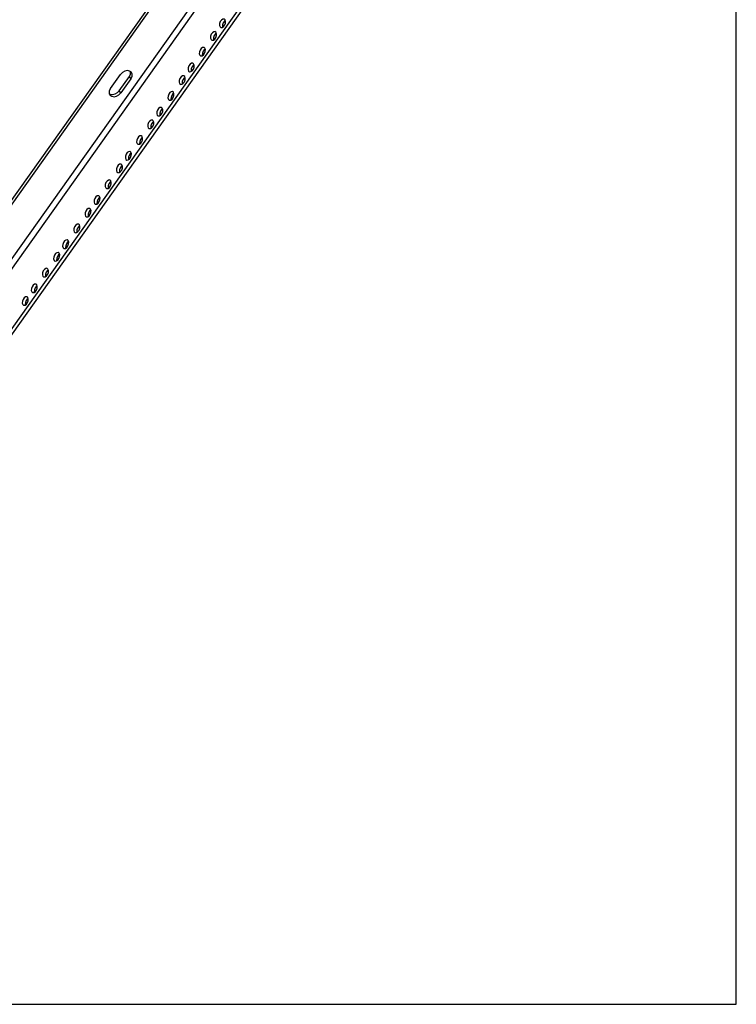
# Model space of a CAD drawing. Header units: inches. Extents: x 0 to 94.4, y 0 to 61.1.
# Tile 5 of 8: x 72.3 to 94.4, y 0 to 30.4. Entities that reach past the tile are written whole.
import ezdxf

# ---------------------------------------------------------------- set-up
doc = ezdxf.new("R2010")
doc.units = ezdxf.units.IN
doc.header["$LTSCALE"] = 5.194444
doc.header["$MEASUREMENT"] = 0
doc.layers.get('0').update_dxf_attribs({"linetype": 'CONTINUOUS'})

msp = doc.modelspace()

# ---------------------------------------------------------------- linework, layer by layer
at = {"color": 7, "linetype": 'CONTINUOUS'}
for p, q in [((94.4444, 0), (94.4444, 61.1111)), ((61.3625, 9.6685), (88.3671, 47.7185)), ((62.2158, 9.1879), (89.3645, 47.4409)), ((62.356, 9.0817), (89.5046, 47.3347)), ((63.0797, 8.24), (90.0871, 46.2939)), ((78.6451, 30.4427), (78.6203, 30.4631)), ((78.4894, 30.2233), (78.5142, 30.2029)), ((78.6021, 30.2338), (78.6368, 30.2826)), ((78.3251, 29.8434), (78.3597, 29.8922)), ((78.3681, 30.0524), (78.3433, 30.0728)), ((78.0218, 29.5645), (77.997, 29.5848)), ((78.2124, 29.833), (78.2372, 29.8126)), ((77.8661, 29.3451), (77.8909, 29.3247)), ((77.9788, 29.3555), (78.0134, 29.4043)), ((77.6755, 29.0765), (77.6507, 29.0969)), ((75.1023, 28.3126), (75.4142, 28.7521)), ((75.7377, 28.6196), (75.4258, 28.18)), ((75.7377, 28.6196), (75.6901, 28.6879)), ((75.776, 28.7596), (75.7551, 28.8108)), ((77.3985, 28.6862), (77.3737, 28.7066)), ((77.5198, 28.8572), (77.5446, 28.8368)), ((77.6325, 28.8676), (77.6672, 28.9164)), ((77.2428, 28.4668), (77.2676, 28.4464)), ((77.3555, 28.4773), (77.3901, 28.5261)), ((75.1023, 28.3126), (75.0683, 28.2422)), ((75.4258, 28.18), (75.3782, 28.2483)), ((77.0092, 27.9893), (77.0438, 28.0381)), ((77.0522, 28.1983), (77.0274, 28.2187)), ((76.7059, 27.7104), (76.6811, 27.7307)), ((76.8965, 27.9789), (76.9213, 27.9585)), ((76.5502, 27.491), (76.575, 27.4706)), ((76.6629, 27.5014), (76.6976, 27.5502)), ((76.2732, 27.1007), (76.298, 27.0803)), ((76.3859, 27.1111), (76.4205, 27.1599)), ((76.4289, 27.32), (76.4041, 27.3404)), ((76.0826, 26.8321), (76.0578, 26.8525)), ((75.9269, 26.6127), (75.9517, 26.5923)), ((76.0396, 26.6232), (76.0743, 26.672)), ((75.6933, 26.1352), (75.728, 26.1841)), ((75.7363, 26.3442), (75.7115, 26.3646)), ((75.4593, 25.9538), (75.4345, 25.9742)), ((75.5807, 26.1248), (75.6054, 26.1044)), ((75.3036, 25.7345), (75.3284, 25.7141)), ((75.4163, 25.7449), (75.4509, 25.7937)), ((75.07, 25.257), (75.1047, 25.3058)), ((75.113, 25.4659), (75.0882, 25.4863)), ((74.7667, 24.978), (74.742, 24.9984)), ((74.9573, 25.2466), (74.9821, 25.2262)), ((74.6111, 24.7586), (74.6359, 24.7382)), ((74.7237, 24.7691), (74.7584, 24.8179)), ((74.334, 24.3683), (74.3588, 24.3479)), ((74.4467, 24.3787), (74.4813, 24.4275)), ((74.4897, 24.5877), (74.4649, 24.6081)), ((74.1434, 24.0997), (74.1186, 24.1201)), ((73.9877, 23.8804), (74.0125, 23.86)), ((74.1004, 23.8908), (74.1351, 23.9396)), ((73.7541, 23.4029), (73.7888, 23.4517)), ((73.7972, 23.6118), (73.7724, 23.6322)), ((73.5201, 23.2215), (73.4953, 23.2419)), ((73.6415, 23.3925), (73.6663, 23.3721)), ((73.3644, 23.0021), (73.3892, 22.9817)), ((73.4771, 23.0125), (73.5118, 23.0614)), ((73.1308, 22.5246), (73.1655, 22.5734)), ((73.1738, 22.7336), (73.149, 22.754)), ((72.8276, 22.2456), (72.8028, 22.266)), ((73.0182, 22.5142), (73.0429, 22.4938)), ((72.6719, 22.0263), (72.6967, 22.0059)), ((72.7845, 22.0367), (72.8192, 22.0855)), ((72.3948, 21.6359), (72.4196, 21.6155)), ((72.5075, 21.6464), (72.5422, 21.6952)), ((72.5505, 21.8553), (72.5257, 21.8757)), ((0, 0), (94.4444, 0))]:
    msp.add_line(p, q, dxfattribs=at)
at = {"color": 3, "linetype": 'CONTINUOUS'}
for p, q in [((61.3149, 9.7368), (88.3195, 47.7868)), ((63.1722, 8.2021), (90.1796, 46.256)), ((78.625, 30.3944), (78.5904, 30.3456)), ((78.6548, 30.4153), (78.625, 30.3944)), ((78.348, 30.004), (78.3133, 29.9552)), ((78.3777, 30.0249), (78.348, 30.004)), ((78.0314, 29.537), (78.0017, 29.5161)), ((78.0017, 29.5161), (77.967, 29.4673)), ((77.6554, 29.0282), (77.6208, 28.9794)), ((77.6852, 29.0491), (77.6554, 29.0282)), ((75.3782, 28.2483), (75.6901, 28.6879)), ((75.6901, 28.6879), (75.7242, 28.7582)), ((77.3784, 28.6379), (77.3437, 28.5891)), ((77.4081, 28.6588), (77.3784, 28.6379)), ((75.0673, 28.1644), (75.0954, 28.144)), ((75.0954, 28.144), (75.1665, 28.1316)), ((75.3196, 28.1881), (75.3782, 28.2483)), ((77.0321, 28.1499), (76.9974, 28.1011)), ((77.0619, 28.1708), (77.0321, 28.1499)), ((76.6858, 27.662), (76.6512, 27.6132)), ((76.7156, 27.6829), (76.6858, 27.662)), ((76.4088, 27.2717), (76.3741, 27.2229)), ((76.4385, 27.2926), (76.4088, 27.2717)), ((76.0923, 26.8047), (76.0625, 26.7838)), ((76.0625, 26.7838), (76.0278, 26.735)), ((75.7162, 26.2958), (75.6816, 26.247)), ((75.746, 26.3167), (75.7162, 26.2958)), ((75.4392, 25.9055), (75.4045, 25.8567)), ((75.4689, 25.9264), (75.4392, 25.9055)), ((75.0929, 25.4176), (75.0583, 25.3688)), ((75.1227, 25.4385), (75.0929, 25.4176)), ((74.7466, 24.9297), (74.712, 24.8809)), ((74.7764, 24.9506), (74.7466, 24.9297)), ((74.4696, 24.5393), (74.4349, 24.4905)), ((74.4993, 24.5602), (74.4696, 24.5393)), ((74.1233, 24.0514), (74.0887, 24.0026)), ((74.1531, 24.0723), (74.1233, 24.0514)), ((73.777, 23.5635), (73.7424, 23.5147)), ((73.8068, 23.5844), (73.777, 23.5635)), ((73.5, 23.1732), (73.4653, 23.1243)), ((73.5298, 23.194), (73.5, 23.1732)), ((73.1537, 22.6852), (73.1191, 22.6364)), ((73.1835, 22.7061), (73.1537, 22.6852)), ((72.8074, 22.1973), (72.7728, 22.1485)), ((72.8372, 22.2182), (72.8074, 22.1973)), ((72.5304, 21.807), (72.4958, 21.7582)), ((72.5602, 21.8279), (72.5304, 21.807))]:
    msp.add_line(p, q, dxfattribs=at)
at = {"color": 7, "linetype": 'CONTINUOUS'}
for points in [[(78.6203, 30.4631), (78.6142, 30.4652), (78.574, 30.4614), (78.5325, 30.4323), (78.4978, 30.3835), (78.4769, 30.3247), (78.4739, 30.2675), (78.4894, 30.2233)], [(78.5142, 30.2029), (78.5204, 30.2009), (78.5606, 30.2046), (78.6021, 30.2338)], [(78.6368, 30.2826), (78.6576, 30.3414), (78.6606, 30.3985), (78.6451, 30.4427)], [(78.3433, 30.0728), (78.3372, 30.0748), (78.297, 30.0711), (78.2554, 30.0419), (78.2208, 29.9931), (78.1999, 29.9343), (78.1969, 29.8772), (78.2124, 29.833)], [(78.2372, 29.8126), (78.2433, 29.8106), (78.2835, 29.8143), (78.3251, 29.8434)], [(78.3597, 29.8922), (78.3806, 29.9511), (78.3836, 30.0082), (78.3681, 30.0524)], [(77.997, 29.5848), (77.9909, 29.5869), (77.9507, 29.5832), (77.9091, 29.554), (77.8745, 29.5052), (77.8536, 29.4464), (77.8506, 29.3893), (77.8661, 29.3451)], [(78.0134, 29.4043), (78.0343, 29.4631), (78.0373, 29.5203), (78.0218, 29.5645)], [(77.8909, 29.3247), (77.897, 29.3226), (77.9373, 29.3264), (77.9788, 29.3555)], [(77.6507, 29.0969), (77.6446, 29.099), (77.6044, 29.0953), (77.5629, 29.0661), (77.5282, 29.0173), (77.5073, 28.9585), (77.5043, 28.9013), (77.5198, 28.8572)], [(77.6672, 28.9164), (77.688, 28.9752), (77.691, 29.0324), (77.6755, 29.0765)], [(75.697, 28.8564), (75.6259, 28.8688), (75.5472, 28.8533), (75.4729, 28.8123), (75.4142, 28.7521)], [(75.7551, 28.8108), (75.7497, 28.818), (75.697, 28.8564)], [(75.7377, 28.6196), (75.7718, 28.6899), (75.776, 28.7596)], [(77.3737, 28.7066), (77.3676, 28.7086), (77.3274, 28.7049), (77.2858, 28.6758), (77.2512, 28.627), (77.2303, 28.5681), (77.2273, 28.511), (77.2428, 28.4668)], [(77.3901, 28.5261), (77.411, 28.5849), (77.414, 28.642), (77.3985, 28.6862)], [(77.5446, 28.8368), (77.5508, 28.8347), (77.591, 28.8384), (77.6325, 28.8676)], [(77.2676, 28.4464), (77.2737, 28.4444), (77.3139, 28.4481), (77.3555, 28.4773)], [(75.0683, 28.2422), (75.0641, 28.1725), (75.0849, 28.1213)], [(75.0849, 28.1213), (75.0903, 28.1141), (75.143, 28.0757)], [(75.143, 28.0757), (75.2141, 28.0633), (75.2928, 28.0788), (75.3672, 28.1198), (75.4258, 28.18)], [(77.0274, 28.2187), (77.0213, 28.2207), (76.9811, 28.217), (76.9395, 28.1878), (76.9049, 28.139), (76.884, 28.0802), (76.881, 28.0231), (76.8965, 27.9789)], [(77.0438, 28.0381), (77.0647, 28.097), (77.0677, 28.1541), (77.0522, 28.1983)], [(76.6811, 27.7307), (76.675, 27.7328), (76.6348, 27.7291), (76.5933, 27.6999), (76.5586, 27.6511), (76.5377, 27.5923), (76.5347, 27.5352), (76.5502, 27.491)], [(76.6976, 27.5502), (76.7184, 27.609), (76.7214, 27.6662), (76.7059, 27.7104)], [(76.9213, 27.9585), (76.9274, 27.9565), (76.9677, 27.9602), (77.0092, 27.9893)], [(76.575, 27.4706), (76.5812, 27.4685), (76.6214, 27.4723), (76.6629, 27.5014)], [(76.4041, 27.3404), (76.398, 27.3425), (76.3578, 27.3387), (76.3162, 27.3096), (76.2816, 27.2608), (76.2607, 27.202), (76.2577, 27.1448), (76.2732, 27.1007)], [(76.298, 27.0803), (76.3041, 27.0782), (76.3444, 27.0819), (76.3859, 27.1111)], [(76.4205, 27.1599), (76.4414, 27.2187), (76.4444, 27.2758), (76.4289, 27.32)], [(76.0578, 26.8525), (76.0517, 26.8545), (76.0115, 26.8508), (75.97, 26.8217), (75.9353, 26.7729), (75.9144, 26.7141), (75.9114, 26.6569), (75.9269, 26.6127)], [(76.0743, 26.672), (76.0951, 26.7308), (76.0981, 26.7879), (76.0826, 26.8321)], [(75.9517, 26.5923), (75.9579, 26.5903), (75.9981, 26.594), (76.0396, 26.6232)], [(75.7115, 26.3646), (75.7054, 26.3666), (75.6652, 26.3629), (75.6237, 26.3338), (75.589, 26.2849), (75.5681, 26.2261), (75.5652, 26.169), (75.5807, 26.1248)], [(75.728, 26.1841), (75.7489, 26.2429), (75.7518, 26.3), (75.7363, 26.3442)], [(75.4345, 25.9742), (75.4284, 25.9763), (75.3882, 25.9726), (75.3466, 25.9434), (75.312, 25.8946), (75.2911, 25.8358), (75.2881, 25.7786), (75.3036, 25.7345)], [(75.4509, 25.7937), (75.4718, 25.8525), (75.4748, 25.9097), (75.4593, 25.9538)], [(75.6054, 26.1044), (75.6116, 26.1024), (75.6518, 26.1061), (75.6933, 26.1352)], [(75.3284, 25.7141), (75.3345, 25.712), (75.3748, 25.7157), (75.4163, 25.7449)], [(75.0882, 25.4863), (75.0821, 25.4884), (75.0419, 25.4846), (75.0004, 25.4555), (74.9657, 25.4067), (74.9448, 25.3479), (74.9418, 25.2907), (74.9573, 25.2466)], [(75.1047, 25.3058), (75.1255, 25.3646), (75.1285, 25.4217), (75.113, 25.4659)], [(74.742, 24.9984), (74.7358, 25.0005), (74.6956, 24.9967), (74.6541, 24.9676), (74.6194, 24.9188), (74.5985, 24.86), (74.5956, 24.8028), (74.6111, 24.7586)], [(74.7584, 24.8179), (74.7793, 24.8767), (74.7822, 24.9338), (74.7667, 24.978)], [(74.9821, 25.2262), (74.9883, 25.2241), (75.0285, 25.2278), (75.07, 25.257)], [(74.6359, 24.7382), (74.642, 24.7362), (74.6822, 24.7399), (74.7237, 24.7691)], [(74.4649, 24.6081), (74.4588, 24.6101), (74.4186, 24.6064), (74.377, 24.5772), (74.3424, 24.5284), (74.3215, 24.4696), (74.3185, 24.4125), (74.334, 24.3683)], [(74.3588, 24.3479), (74.3649, 24.3458), (74.4052, 24.3496), (74.4467, 24.3787)], [(74.4813, 24.4275), (74.5022, 24.4863), (74.5052, 24.5435), (74.4897, 24.5877)], [(74.1186, 24.1201), (74.1125, 24.1222), (74.0723, 24.1185), (74.0308, 24.0893), (73.9961, 24.0405), (73.9752, 23.9817), (73.9722, 23.9245), (73.9877, 23.8804)], [(74.1351, 23.9396), (74.1559, 23.9984), (74.1589, 24.0556), (74.1434, 24.0997)], [(74.0125, 23.86), (74.0187, 23.8579), (74.0589, 23.8616), (74.1004, 23.8908)], [(73.7724, 23.6322), (73.7662, 23.6343), (73.726, 23.6306), (73.6845, 23.6014), (73.6498, 23.5526), (73.629, 23.4938), (73.626, 23.4366), (73.6415, 23.3925)], [(73.7888, 23.4517), (73.8097, 23.5105), (73.8127, 23.5677), (73.7972, 23.6118)], [(73.4953, 23.2419), (73.4892, 23.2439), (73.449, 23.2402), (73.4075, 23.2111), (73.3728, 23.1622), (73.3519, 23.1034), (73.3489, 23.0463), (73.3644, 23.0021)], [(73.5118, 23.0614), (73.5326, 23.1202), (73.5356, 23.1773), (73.5201, 23.2215)], [(73.6663, 23.3721), (73.6724, 23.37), (73.7126, 23.3737), (73.7541, 23.4029)], [(73.3892, 22.9817), (73.3954, 22.9797), (73.4356, 22.9834), (73.4771, 23.0125)], [(73.149, 22.754), (73.1429, 22.756), (73.1027, 22.7523), (73.0612, 22.7231), (73.0265, 22.6743), (73.0056, 22.6155), (73.0027, 22.5584), (73.0182, 22.5142)], [(73.1655, 22.5734), (73.1864, 22.6322), (73.1893, 22.6894), (73.1738, 22.7336)], [(72.8028, 22.266), (72.7966, 22.2681), (72.7564, 22.2644), (72.7149, 22.2352), (72.6802, 22.1864), (72.6594, 22.1276), (72.6564, 22.0705), (72.6719, 22.0263)], [(72.8192, 22.0855), (72.8401, 22.1443), (72.8431, 22.2015), (72.8276, 22.2456)], [(73.0429, 22.4938), (73.0491, 22.4917), (73.0893, 22.4955), (73.1308, 22.5246)], [(72.6967, 22.0059), (72.7028, 22.0038), (72.743, 22.0075), (72.7845, 22.0367)], [(72.5257, 21.8757), (72.5196, 21.8778), (72.4794, 21.874), (72.4379, 21.8449), (72.4032, 21.7961), (72.3823, 21.7373), (72.3793, 21.6801), (72.3948, 21.6359)], [(72.4196, 21.6155), (72.4258, 21.6135), (72.466, 21.6172), (72.5075, 21.6464)], [(72.5422, 21.6952), (72.563, 21.754), (72.566, 21.8111), (72.5505, 21.8553)]]:
    msp.add_lwpolyline(points, dxfattribs=at)
at = {"color": 3, "linetype": 'CONTINUOUS'}
for points in [[(78.5904, 30.3456), (78.5695, 30.2868), (78.5665, 30.2296), (78.5723, 30.2129)], [(78.3133, 29.9552), (78.2924, 29.8964), (78.2895, 29.8393), (78.2953, 29.8225)], [(77.967, 29.4673), (77.9462, 29.4085), (77.9432, 29.3514), (77.949, 29.3346)], [(77.6208, 28.9794), (77.5999, 28.9206), (77.5969, 28.8634), (77.6028, 28.8467)], [(75.7242, 28.7582), (75.7284, 28.8279), (75.7251, 28.836)], [(77.3437, 28.5891), (77.3228, 28.5302), (77.3199, 28.4731), (77.3257, 28.4564)], [(75.1665, 28.1316), (75.2452, 28.1471), (75.3196, 28.1881)], [(76.9974, 28.1011), (76.9766, 28.0423), (76.9736, 27.9852), (76.9794, 27.9684)], [(76.6512, 27.6132), (76.6303, 27.5544), (76.6273, 27.4973), (76.6332, 27.4805)], [(76.3741, 27.2229), (76.3532, 27.1641), (76.3503, 27.1069), (76.3561, 27.0902)], [(76.0278, 26.735), (76.007, 26.6761), (76.004, 26.619), (76.0098, 26.6023)], [(75.6816, 26.247), (75.6607, 26.1882), (75.6577, 26.1311), (75.6636, 26.1143)], [(75.4045, 25.8567), (75.3837, 25.7979), (75.3807, 25.7407), (75.3865, 25.724)], [(75.0583, 25.3688), (75.0374, 25.31), (75.0344, 25.2528), (75.0403, 25.2361)], [(74.712, 24.8809), (74.6911, 24.822), (74.6881, 24.7649), (74.694, 24.7482)], [(74.4349, 24.4905), (74.4141, 24.4317), (74.4111, 24.3746), (74.4169, 24.3578)], [(74.0887, 24.0026), (74.0678, 23.9438), (74.0648, 23.8866), (74.0707, 23.8699)], [(73.7424, 23.5147), (73.7215, 23.4559), (73.7185, 23.3987), (73.7244, 23.382)], [(73.4653, 23.1243), (73.4445, 23.0655), (73.4415, 23.0084), (73.4473, 22.9917)], [(73.1191, 22.6364), (73.0982, 22.5776), (73.0952, 22.5205), (73.1011, 22.5037)], [(72.7728, 22.1485), (72.7519, 22.0897), (72.7489, 22.0325), (72.7548, 22.0158)], [(72.4958, 21.7582), (72.4749, 21.6994), (72.4719, 21.6422), (72.4778, 21.6255)]]:
    msp.add_lwpolyline(points, dxfattribs=at)

doc.saveas('drawing.dxf')
